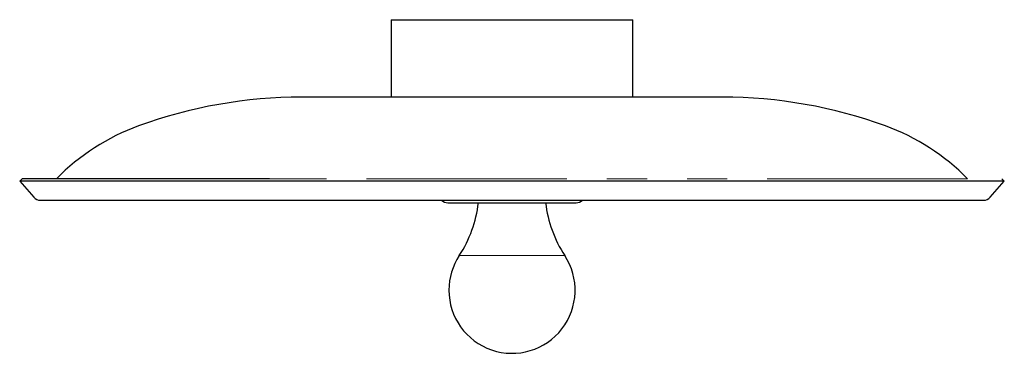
# Model space of a CAD drawing. Header units: millimetres. Extents: x 949 to 2436, y 1516 to 3239.
# Tile 1 of 2: x 949 to 1417, y 1516 to 1674. Entities that reach past the tile are written whole.
import ezdxf

# ---------------------------------------------------------------- set-up
doc = ezdxf.new("R2010")
doc.units = ezdxf.units.MM
doc.header["$LTSCALE"] = 15
doc.linetypes.add('PHANTOM', pattern=[12.7, 6.35, -1.27, 1.27, -1.27, 1.27, -1.27])

msp = doc.modelspace()

# ---------------------------------------------------------------- linework, layer by layer
at = {"color": 7, "linetype": 'Continuous', "lineweight": 25}
for p, q in [((1125.28, 1674.1), (1125.28, 1637.31)), ((1125.28, 1674.1), (1240.28, 1674.1)), ((1240.28, 1637.31), (1240.28, 1674.1)), ((1133.28, 1637.31), (1082.78, 1637.31)), ((1282.78, 1637.31), (1133.28, 1637.31)), ((949.91, 1598.44), (948.78, 1597.46)), ((948.78, 1597.46), (955.51, 1589.71)), ((1066.95, 1597.46), (948.78, 1597.46)), ((1067.51, 1598.44), (949.91, 1598.44)), ((1416.78, 1597.46), (1066.95, 1597.46)), ((1410.04, 1589.71), (1416.78, 1597.46)), ((1416.78, 1597.46), (1415.64, 1598.44)), ((958.53, 1588.34), (1407.03, 1588.34)), ((1152.33, 1587.1), (1164.75, 1587.1)), ((1164.75, 1587.1), (1213.23, 1587.1))]:
    msp.add_line(p, q, dxfattribs=at)
at = {"color": 7, "linetype": 'PHANTOM', "lineweight": 18}
for p, q in [((1075.57, 1598.47), (966.2, 1598.47)), ((1399.35, 1598.47), (1075.57, 1598.47)), ((1157.72, 1562.09), (1168.81, 1562.09)), ((1168.81, 1562.09), (1207.84, 1562.09))]:
    msp.add_line(p, q, dxfattribs=at)
at = {"color": 7, "linetype": 'Continuous', "lineweight": 25}
for centre, radius, start, end in [((1082.78, 1410.81), 226.5, 90, 110.0123), ((1282.78, 1410.81), 226.5, 69.9877, 90), ((1041.2, 1524.98), 105, 110.0123, 135.5779), ((1324.36, 1524.98), 105, 44.4221, 69.9877), ((958.53, 1592.34), 4, 221, 270), ((1152.33, 1591.4), 4.3, 225.4611, 270), ((1109.85, 1593.6), 57.31, 326.6482, 353.4874), ((1255.71, 1593.6), 57.31, 186.5126, 213.3518), ((1213.23, 1591.4), 4.3, 270, 314.5389), ((1407.03, 1592.34), 4, 270, 319), ((1182.78, 1545.6), 30, 146.6482, 180), ((1182.78, 1545.6), 30, 180, 33.3518)]:
    msp.add_arc(centre, radius, start, end, dxfattribs=at)

doc.saveas('drawing.dxf')
